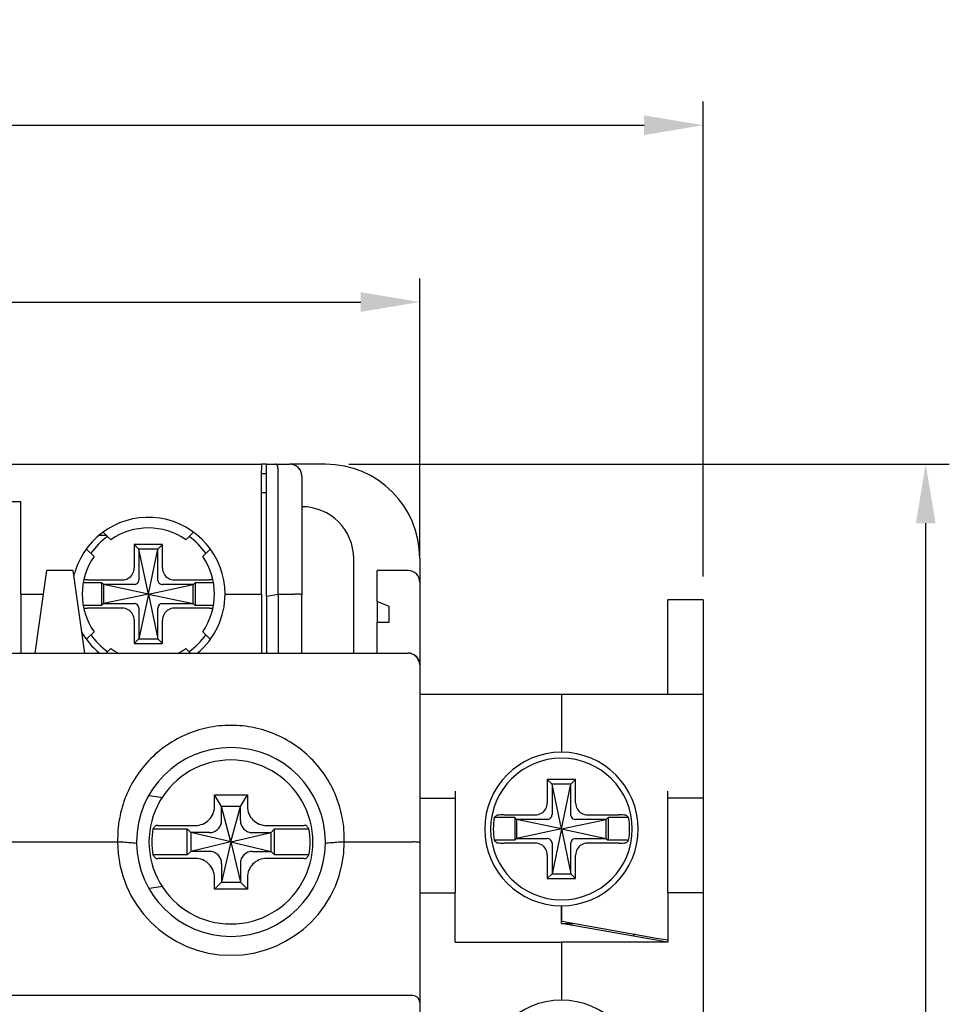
# Model space of a CAD drawing. Header units: millimetres. Extents: x -1854 to -1002, y -1254 to -1006.
# Tile 14 of 15: x -1315 to -1275, y -1115 to -1074. Entities that reach past the tile are written whole.
import ezdxf

# ---------------------------------------------------------------- set-up
doc = ezdxf.new("R2010")
doc.units = ezdxf.units.MM
for name, color, linetype in [('\\M+3B5B5\\M+3B8E9\\M+3C3FE1', 3, 'Continuous'), ('BO', 3, 'Continuous'), ('d', 4, 'Continuous')]:
    doc.layers.add(name, color=color, linetype=linetype)
doc.dimstyles.new('ISO-25$0', dxfattribs={"dimtxt": 2.5, "dimasz": 2.5, "dimexe": 1, "dimexo": 1, "dimgap": 1, "dimtad": 1, "dimdec": 4, "dimdsep": 46, "dimtxsty": 'Standard', "dimcen": 2.5, "dimadec": 0, "dimazin": 2, "dimtfac": 1, "dimtdec": 4, "dimtmove": 0, "dimatfit": 3, "dimfxl": 0, "dimarcsym": 0})

# ---------------------------------------------------------------- blocks, each defined once
blk = doc.blocks.new('*D336')
at = {"layer": 'd', "color": 0, "lineweight": -2}
for p, q in [((-1300.635, -1092.422), (-1275.205, -1092.422)), ((-1276.205, -1172.922), (-1276.205, -1094.922)), ((-1300.635, -1175.422), (-1275.205, -1175.422))]:
    blk.add_line(p, q, dxfattribs=at)
at = {"layer": 'd', "color": 0}
for points in [[(-1276.621, -1094.922), (-1275.788, -1094.922), (-1276.205, -1092.422)], [(-1276.621, -1172.922), (-1275.788, -1172.922), (-1276.205, -1175.422)]]:
    blk.add_solid(points, dxfattribs=at)
at = {"layer": 'DEFPOINTS', "color": 0}
for p in [(-1301.635, -1092.422), (-1276.205, -1092.422), (-1301.635, -1175.422)]:
    blk.add_point(p, dxfattribs=at)
at = {"layer": 'd', "color": 0, "insert": (-1278.705, -1133.922), "char_height": 3, "attachment_point": 5, "rotation": 90}
blk.add_mtext('83', dxfattribs=at)
blk = doc.blocks.new('*D335')
at = {"layer": 'd', "color": 0, "lineweight": -2}
for p, q in [((-1342.635, -1095.422), (-1342.635, -1084.554)), ((-1297.635, -1096.422), (-1297.635, -1084.554)), ((-1340.135, -1085.554), (-1300.135, -1085.554))]:
    blk.add_line(p, q, dxfattribs=at)
at = {"layer": 'd', "color": 0}
for points in [[(-1340.135, -1085.137), (-1340.135, -1085.971), (-1342.635, -1085.554)], [(-1300.135, -1085.137), (-1300.135, -1085.971), (-1297.635, -1085.554)]]:
    blk.add_solid(points, dxfattribs=at)
at = {"layer": 'DEFPOINTS', "color": 0}
for p in [(-1297.635, -1085.554), (-1342.635, -1096.422), (-1297.635, -1097.422)]:
    blk.add_point(p, dxfattribs=at)
at = {"layer": 'd', "color": 0, "insert": (-1320.135, -1083.054), "char_height": 3, "attachment_point": 5}
blk.add_mtext('45', dxfattribs=at)
blk = doc.blocks.new('*D334')
at = {"layer": 'd', "color": 0, "lineweight": -2}
for p, q in [((-1354.635, -1097.172), (-1354.635, -1077.065)), ((-1285.635, -1097.172), (-1285.635, -1077.065)), ((-1352.135, -1078.065), (-1288.135, -1078.065))]:
    blk.add_line(p, q, dxfattribs=at)
at = {"layer": 'd', "color": 0}
for points in [[(-1352.135, -1077.648), (-1352.135, -1078.482), (-1354.635, -1078.065)], [(-1288.135, -1077.648), (-1288.135, -1078.482), (-1285.635, -1078.065)]]:
    blk.add_solid(points, dxfattribs=at)
at = {"layer": 'DEFPOINTS', "color": 0}
for p in [(-1285.635, -1078.065), (-1354.635, -1098.172), (-1285.635, -1098.172)]:
    blk.add_point(p, dxfattribs=at)
at = {"layer": 'd', "color": 0, "insert": (-1320.135, -1075.565), "char_height": 3, "attachment_point": 5}
blk.add_mtext('69', dxfattribs=at)

msp = doc.modelspace()

# ---------------------------------------------------------------- linework, layer by layer
at = {"layer": '\\M+3B5B5\\M+3B8E9\\M+3C3FE1', "color": 7, "linetype": 'Continuous'}
for p, q in [((-1285.63534, -1098.17244), (-1287.13534, -1098.17244)), ((-1287.13534, -1102.17244), (-1287.13534, -1098.17244)), ((-1285.63534, -1098.17244), (-1285.63534, -1102.17244)), ((-1291.63534, -1102.17244), (-1297.63534, -1102.17244)), ((-1291.63534, -1102.17244), (-1291.63534, -1104.62244)), ((-1287.13534, -1102.17244), (-1291.63534, -1102.17244)), ((-1291.63534, -1102.17244), (-1291.63534, -1104.62244)), ((-1285.63534, -1102.17244), (-1287.13534, -1102.17244)), ((-1285.63534, -1102.17244), (-1285.63534, -1106.27244)), ((-1292.03534, -1105.97244), (-1292.23534, -1105.77244)), ((-1292.23534, -1105.77244), (-1292.23534, -1106.76753)), ((-1291.03534, -1105.77244), (-1292.23534, -1105.77244)), ((-1291.23534, -1105.97244), (-1291.03534, -1105.77244)), ((-1291.03534, -1106.76753), (-1291.03534, -1105.77244)), ((-1296.13534, -1106.27244), (-1296.13534, -1106.57244)), ((-1291.63534, -1107.87244), (-1292.03534, -1105.97244)), ((-1291.23534, -1105.97244), (-1292.03534, -1105.97244)), ((-1292.03534, -1105.97244), (-1292.03534, -1107.27047)), ((-1291.63534, -1107.87244), (-1291.23534, -1105.97244)), ((-1291.23534, -1107.27047), (-1291.23534, -1105.97244)), ((-1287.13534, -1106.57244), (-1287.13534, -1106.27244)), ((-1285.63534, -1106.27244), (-1285.63534, -1106.57244)), ((-1297.63534, -1106.57244), (-1296.13534, -1106.57244)), ((-1296.13534, -1106.57244), (-1296.13534, -1110.57244)), ((-1285.63534, -1106.57244), (-1287.13534, -1106.57244)), ((-1287.13534, -1110.57244), (-1287.13534, -1106.57244)), ((-1285.63534, -1106.57244), (-1285.63534, -1110.57244)), ((-1293.61534, -1107.39244), (-1294.48141, -1107.39244)), ((-1294.06884, -1107.27244), (-1292.74024, -1107.27244)), ((-1293.61534, -1107.39244), (-1293.61534, -1108.35244)), ((-1293.53534, -1107.47244), (-1293.61534, -1107.39244)), ((-1291.63534, -1107.87244), (-1293.53534, -1107.47244)), ((-1292.2373, -1107.47244), (-1293.53534, -1107.47244)), ((-1293.53534, -1107.47244), (-1293.53534, -1108.27244)), ((-1291.63534, -1107.87244), (-1289.73534, -1107.47244)), ((-1289.73534, -1107.47244), (-1291.03337, -1107.47244)), ((-1290.53043, -1107.27244), (-1289.20183, -1107.27244)), ((-1289.73534, -1107.47244), (-1289.65534, -1107.39244)), ((-1289.73534, -1108.27244), (-1289.73534, -1107.47244)), ((-1289.65534, -1107.39244), (-1289.65534, -1108.35244)), ((-1288.78927, -1107.39244), (-1289.65534, -1107.39244)), ((-1291.63534, -1107.87244), (-1293.53534, -1108.27244)), ((-1291.63534, -1107.87244), (-1292.03534, -1109.77244)), ((-1291.63534, -1107.87244), (-1291.23534, -1109.77244)), ((-1291.63534, -1107.87244), (-1289.73534, -1108.27244)), ((-1293.61534, -1108.35244), (-1294.48141, -1108.35244)), ((-1293.53534, -1108.27244), (-1293.61534, -1108.35244)), ((-1293.53534, -1108.27244), (-1292.2373, -1108.27244)), ((-1291.03337, -1108.27244), (-1289.73534, -1108.27244)), ((-1289.73534, -1108.27244), (-1289.65534, -1108.35244)), ((-1288.78927, -1108.35244), (-1289.65534, -1108.35244)), ((-1292.74024, -1108.47244), (-1294.06884, -1108.47244)), ((-1292.03534, -1108.4744), (-1292.03534, -1109.77244)), ((-1291.23534, -1109.77244), (-1291.23534, -1108.4744)), ((-1289.20183, -1108.47244), (-1290.53043, -1108.47244)), ((-1292.23534, -1108.97734), (-1292.23534, -1109.97244)), ((-1291.03534, -1109.97244), (-1291.03534, -1108.97734)), ((-1292.03534, -1109.77244), (-1292.23534, -1109.97244)), ((-1292.23534, -1109.97244), (-1291.03534, -1109.97244)), ((-1292.03534, -1109.77244), (-1291.23534, -1109.77244)), ((-1291.23534, -1109.77244), (-1291.03534, -1109.97244)), ((-1297.63534, -1110.57244), (-1296.13534, -1110.57244)), ((-1296.13534, -1112.67244), (-1296.13534, -1110.57244)), ((-1285.63534, -1110.57244), (-1287.13534, -1110.57244)), ((-1287.13534, -1110.57244), (-1287.13534, -1112.67244)), ((-1285.63534, -1110.57244), (-1285.63534, -1157.27244)), ((-1291.63534, -1111.77896), (-1291.63534, -1111.12244)), ((-1291.63534, -1111.12244), (-1291.63534, -1111.77896)), ((-1291.63534, -1111.87896), (-1291.63534, -1111.77896)), ((-1291.63534, -1111.77896), (-1291.61824, -1111.78198)), ((-1291.63534, -1111.87244), (-1291.10523, -1111.87244)), ((-1287.62026, -1112.58693), (-1291.63534, -1111.87896)), ((-1291.61824, -1111.78198), (-1287.60316, -1112.48995)), ((-1287.60316, -1112.48995), (-1287.13534, -1112.57244)), ((-1296.13534, -1112.67244), (-1291.63534, -1112.67244)), ((-1291.63534, -1112.67244), (-1291.63534, -1115.12244)), ((-1291.63534, -1112.67244), (-1291.63534, -1115.12244)), ((-1287.13534, -1112.67244), (-1291.63534, -1112.67244)), ((-1287.15244, -1112.66942), (-1287.62026, -1112.58693))]:
    msp.add_line(p, q, dxfattribs=at)
for centre, radius, start, end in [((-1291.63534, -1107.87244), 3.25, 90, 270), ((-1291.63534, -1107.87244), 3.25, 270, 90), ((-1291.63534, -1107.87244), 3, 0, 180), ((-1291.63534, -1107.87244), 2.88626, 170.426952, 180), ((-1291.63534, -1107.87244), 2.88626, 0, 9.573048), ((-1291.63534, -1107.87244), 3, 180, 0), ((-1291.63534, -1107.87244), 2.88626, 180, 189.573048), ((-1291.63534, -1107.87244), 2.88626, 350.426952, 0), ((-1288.13534, -1112.60919), 0.5, 144.621114, 157.122191), ((-1291.63534, -1118.37244), 3.25, 90, 270), ((-1291.63534, -1118.37244), 3.25, 270, 90)]:
    msp.add_arc(centre, radius, start, end, dxfattribs=at)
for points, start_tangent, end_tangent in [([(-1292.74024, -1107.27244), (-1292.48543, -1107.20581), (-1292.3022, -1107.02275), (-1292.23534, -1106.76753)], (1, 0), (0, 1)), ([(-1291.03534, -1106.76753), (-1290.96873, -1107.0223), (-1290.78562, -1107.20559), (-1290.53043, -1107.27244)], (0, -1), (1, 0)), ([(-1294.38151, -1107.29982), (-1294.41512, -1107.33054), (-1294.44842, -1107.36141), (-1294.48141, -1107.39244)], (-0.74061378, -0.67193097), (-0.72606326, -0.68762792)), ([(-1294.06884, -1107.27244), (-1294.21643, -1107.27605), (-1294.32985, -1107.28603), (-1294.38151, -1107.29982)], (-1, 0), (-0.74061378, -0.67193097)), ([(-1292.2131, -1107.47079), (-1292.221, -1107.4717), (-1292.22908, -1107.47225), (-1292.2373, -1107.47244)], (-0.99041995, -0.13808808), (-1, 0)), ([(-1292.2131, -1107.47079), (-1292.13132, -1107.43982), (-1292.06795, -1107.37645), (-1292.03698, -1107.29468)], (0.99041995, 0.13808808), (0.13808808, 0.99041995)), ([(-1292.03698, -1107.29468), (-1292.03607, -1107.28678), (-1292.03552, -1107.27869), (-1292.03534, -1107.27047)], (0.13808808, 0.99041995), (0, 1)), ([(-1291.23369, -1107.29468), (-1291.2346, -1107.28678), (-1291.23515, -1107.27869), (-1291.23534, -1107.27047)], (-0.13808808, 0.99041995), (0, 1)), ([(-1291.23369, -1107.29468), (-1291.20272, -1107.37645), (-1291.13935, -1107.43982), (-1291.05758, -1107.47079)], (0.13808808, -0.99041995), (0.99041995, -0.13808808)), ([(-1291.05758, -1107.47079), (-1291.04968, -1107.4717), (-1291.0416, -1107.47225), (-1291.03337, -1107.47244)], (0.99041995, -0.13808808), (1, 0)), ([(-1288.88916, -1107.29982), (-1288.94083, -1107.28603), (-1289.05424, -1107.27605), (-1289.20183, -1107.27244)], (-0.74061378, 0.67193097), (-1, 0)), ([(-1288.78927, -1107.39244), (-1288.82225, -1107.36141), (-1288.85555, -1107.33054), (-1288.88916, -1107.29982)], (-0.72606326, 0.68762792), (-0.74061378, 0.67193097)), ([(-1294.48141, -1108.35244), (-1294.44842, -1108.38346), (-1294.41513, -1108.41433), (-1294.38151, -1108.44505)], (0.72606326, -0.68762792), (0.74061378, -0.67193097)), ([(-1292.2131, -1108.27408), (-1292.221, -1108.27317), (-1292.22908, -1108.27262), (-1292.2373, -1108.27244)], (-0.99041995, 0.13808808), (-1, 0)), ([(-1292.03698, -1108.45019), (-1292.06795, -1108.36842), (-1292.13132, -1108.30505), (-1292.2131, -1108.27408)], (-0.13808808, 0.99041995), (-0.99041995, 0.13808808)), ([(-1291.05758, -1108.27408), (-1291.13935, -1108.30505), (-1291.20272, -1108.36842), (-1291.23369, -1108.45019)], (-0.99041995, -0.13808808), (-0.13808808, -0.99041995)), ([(-1291.05758, -1108.27408), (-1291.04968, -1108.27317), (-1291.0416, -1108.27262), (-1291.03337, -1108.27244)], (0.99041995, 0.13808808), (1, 0)), ([(-1288.88916, -1108.44505), (-1288.85555, -1108.41433), (-1288.82225, -1108.38346), (-1288.78927, -1108.35244)], (0.74061378, 0.67193097), (0.72606326, 0.68762792)), ([(-1294.38151, -1108.44505), (-1294.32985, -1108.45884), (-1294.21643, -1108.46882), (-1294.06884, -1108.47244)], (0.74061378, -0.67193097), (1, 0)), ([(-1292.23534, -1108.97734), (-1292.30194, -1108.72257), (-1292.48506, -1108.53928), (-1292.74024, -1108.47244)], (0, 1), (-1, 0)), ([(-1292.03698, -1108.45019), (-1292.03607, -1108.45809), (-1292.03552, -1108.46618), (-1292.03534, -1108.4744)], (0.13808808, -0.99041995), (0, -1)), ([(-1291.23369, -1108.45019), (-1291.2346, -1108.45809), (-1291.23515, -1108.46618), (-1291.23534, -1108.4744)], (-0.13808808, -0.99041995), (0, -1)), ([(-1290.53043, -1108.47244), (-1290.78516, -1108.53902), (-1290.96851, -1108.72219), (-1291.03534, -1108.97734)], (-1, 0), (0, -1)), ([(-1289.20183, -1108.47244), (-1289.05424, -1108.46882), (-1288.94083, -1108.45884), (-1288.88916, -1108.44505)], (1, 0), (0.74061378, 0.67193097))]:
    msp.add_spline(points, degree=3, dxfattribs=dict(at, start_tangent=start_tangent, end_tangent=end_tangent))
at = {"layer": 'BO', "color": 7, "linetype": 'Continuous'}
for p, q in [((-1335.93534, -1092.42244), (-1304.33534, -1092.42244)), ((-1304.13534, -1092.42244), (-1304.33534, -1092.42244)), ((-1304.33534, -1092.42244), (-1304.33534, -1092.67034)), ((-1304.13534, -1092.42244), (-1303.75929, -1092.42244)), ((-1304.13534, -1098.00992), (-1304.13534, -1092.42244)), ((-1303.75929, -1092.42244), (-1303.13534, -1092.42244)), ((-1303.75929, -1092.42244), (-1303.13534, -1092.42244)), ((-1301.63534, -1092.42244), (-1303.13534, -1092.42244)), ((-1304.33534, -1097.92244), (-1304.33534, -1092.67034)), ((-1304.33534, -1092.82244), (-1304.13534, -1092.82244)), ((-1303.63534, -1097.92244), (-1303.63534, -1092.67034)), ((-1302.63534, -1092.92244), (-1302.63534, -1097.94868)), ((-1304.33534, -1093.62244), (-1304.13534, -1093.62244)), ((-1314.53534, -1094.02244), (-1325.73534, -1094.02244)), ((-1314.53534, -1094.22244), (-1314.53534, -1094.02244)), ((-1314.53534, -1097.92244), (-1314.53534, -1094.22244)), ((-1311.20072, -1095.42244), (-1310.92823, -1095.42244)), ((-1311.04426, -1095.30641), (-1310.72986, -1095.62081)), ((-1307.54081, -1095.62081), (-1307.22641, -1095.3064)), ((-1308.53534, -1095.82244), (-1309.73534, -1095.82244)), ((-1309.73534, -1095.82244), (-1309.73534, -1096.81753)), ((-1309.53534, -1096.02244), (-1309.73534, -1095.82244)), ((-1308.73534, -1096.02244), (-1308.53534, -1095.82244)), ((-1308.53534, -1096.81753), (-1308.53534, -1095.82244)), ((-1311.43697, -1096.32791), (-1311.74981, -1096.01507)), ((-1309.53534, -1096.02244), (-1309.53534, -1097.32047)), ((-1308.73534, -1096.02244), (-1309.53534, -1096.02244)), ((-1309.13534, -1097.92244), (-1309.53534, -1096.02244)), ((-1309.13534, -1097.92244), (-1308.73534, -1096.02244)), ((-1308.73534, -1097.32047), (-1308.73534, -1096.02244)), ((-1306.52086, -1096.01507), (-1306.83371, -1096.32791)), ((-1300.43534, -1100.42244), (-1300.43534, -1096.42244)), ((-1297.63534, -1096.42244), (-1297.63534, -1097.42244)), ((-1313.93534, -1100.42244), (-1313.43534, -1096.92244)), ((-1312.33534, -1096.92244), (-1313.43534, -1096.92244)), ((-1312.33534, -1096.92244), (-1311.83534, -1100.42244)), ((-1298.13534, -1096.92244), (-1299.43534, -1096.92244)), ((-1299.43534, -1098.23494), (-1299.43534, -1096.92244)), ((-1311.11534, -1097.44244), (-1311.87982, -1097.44244)), ((-1311.71942, -1097.32244), (-1310.24024, -1097.32244)), ((-1311.03534, -1097.52244), (-1311.11534, -1097.44244)), ((-1311.11534, -1097.44244), (-1311.11534, -1098.40244)), ((-1311.03534, -1097.52244), (-1311.03534, -1098.32244)), ((-1309.7373, -1097.52244), (-1311.03534, -1097.52244)), ((-1309.13534, -1097.92244), (-1311.03534, -1097.52244)), ((-1309.13534, -1097.92244), (-1307.23534, -1097.52244)), ((-1307.23534, -1097.52244), (-1308.53337, -1097.52244)), ((-1308.03043, -1097.32244), (-1306.55125, -1097.32244)), ((-1307.23534, -1097.52244), (-1307.15534, -1097.44244)), ((-1307.23534, -1098.32244), (-1307.23534, -1097.52244)), ((-1306.39086, -1097.44244), (-1307.15534, -1097.44244)), ((-1307.15534, -1097.44244), (-1307.15534, -1098.40244)), ((-1297.63534, -1097.42244), (-1297.63534, -1100.92244)), ((-1297.63534, -1097.42244), (-1297.63534, -1100.92244)), ((-1314.53534, -1097.92244), (-1314.53534, -1099.92244)), ((-1314.53534, -1097.92244), (-1313.57819, -1097.92244)), ((-1309.13534, -1097.92244), (-1311.03534, -1098.32244)), ((-1309.13534, -1097.92244), (-1309.53534, -1099.82244)), ((-1309.13534, -1097.92244), (-1308.73534, -1099.82244)), ((-1309.13534, -1097.92244), (-1307.23534, -1098.32244)), ((-1305.88534, -1097.92244), (-1304.33534, -1097.92244)), ((-1304.33534, -1097.92244), (-1304.33534, -1100.42244)), ((-1304.13534, -1098.00992), (-1303.63534, -1097.92244)), ((-1303.63534, -1097.92244), (-1302.93534, -1097.92244)), ((-1303.63534, -1097.92244), (-1303.63534, -1100.42244)), ((-1302.63534, -1100.42244), (-1302.63534, -1097.94868)), ((-1311.11534, -1098.40244), (-1311.87982, -1098.40244)), ((-1311.03534, -1098.32244), (-1311.11534, -1098.40244)), ((-1311.03534, -1098.32244), (-1309.7373, -1098.32244)), ((-1308.53337, -1098.32244), (-1307.23534, -1098.32244)), ((-1307.23534, -1098.32244), (-1307.15534, -1098.40244)), ((-1306.39086, -1098.40244), (-1307.15534, -1098.40244)), ((-1304.13534, -1098.00992), (-1304.13534, -1100.42244)), ((-1299.43534, -1098.23494), (-1299.43534, -1099.10994)), ((-1298.93534, -1098.45369), (-1299.43534, -1098.23494)), ((-1310.24024, -1098.52244), (-1311.71942, -1098.52244)), ((-1309.53534, -1098.5244), (-1309.53534, -1099.82244)), ((-1308.73534, -1099.82244), (-1308.73534, -1098.5244)), ((-1306.55125, -1098.52244), (-1308.03043, -1098.52244)), ((-1298.93534, -1099.10994), (-1298.93534, -1098.45369)), ((-1309.73534, -1099.02734), (-1309.73534, -1100.02244)), ((-1308.53534, -1100.02244), (-1308.53534, -1099.02734)), ((-1299.43534, -1099.10994), (-1298.93534, -1099.10994)), ((-1299.43534, -1100.42244), (-1299.43534, -1099.10994)), ((-1311.75057, -1099.83056), (-1311.43697, -1099.51696)), ((-1306.83371, -1099.51696), (-1306.5201, -1099.83056)), ((-1314.53534, -1099.92244), (-1314.53534, -1100.42244)), ((-1309.53534, -1099.82244), (-1309.73534, -1100.02244)), ((-1309.73534, -1100.02244), (-1308.53534, -1100.02244)), ((-1309.53534, -1099.82244), (-1308.73534, -1099.82244)), ((-1308.73534, -1099.82244), (-1308.53534, -1100.02244)), ((-1342.13534, -1100.42244), (-1298.13534, -1100.42244)), ((-1342.13534, -1100.42244), (-1298.13534, -1100.42244)), ((-1310.72986, -1100.22406), (-1310.92823, -1100.42244)), ((-1307.34244, -1100.42244), (-1307.54081, -1100.22406)), ((-1297.63534, -1100.92244), (-1297.63534, -1108.44868)), ((-1309.08744, -1106.44708), (-1308.52129, -1106.54144)), ((-1306.33534, -1106.42244), (-1304.93534, -1106.42244)), ((-1306.33534, -1106.91407), (-1306.33534, -1106.42244)), ((-1306.03534, -1106.92244), (-1306.33534, -1106.42244)), ((-1305.23534, -1106.92244), (-1304.93534, -1106.42244)), ((-1304.93534, -1106.42244), (-1304.93534, -1106.91407)), ((-1305.63534, -1108.42244), (-1306.03534, -1106.92244)), ((-1305.23534, -1106.92244), (-1306.03534, -1106.92244)), ((-1306.03534, -1107.4822), (-1306.03534, -1106.92244)), ((-1305.63534, -1108.42244), (-1305.23534, -1106.92244)), ((-1305.23534, -1107.4822), (-1305.23534, -1106.92244)), ((-1308.94117, -1107.87244), (-1307.48534, -1107.87244)), ((-1308.72929, -1107.72244), (-1307.1437, -1107.72244)), ((-1307.48534, -1108.97244), (-1307.48534, -1107.87244)), ((-1307.33534, -1108.02244), (-1307.48534, -1107.87244)), ((-1304.12698, -1107.72244), (-1302.54139, -1107.72244)), ((-1303.93534, -1108.02244), (-1303.78534, -1107.87244)), ((-1303.78534, -1107.87244), (-1302.32951, -1107.87244)), ((-1303.78534, -1108.97244), (-1303.78534, -1107.87244)), ((-1306.57557, -1108.02244), (-1307.33534, -1108.02244)), ((-1305.63534, -1108.42244), (-1307.33534, -1108.02244)), ((-1307.33534, -1108.02244), (-1307.33534, -1108.82244)), ((-1305.63534, -1108.42244), (-1303.93534, -1108.02244)), ((-1304.6951, -1108.02244), (-1303.93534, -1108.02244)), ((-1303.93534, -1108.82244), (-1303.93534, -1108.02244)), ((-1315.33534, -1108.42244), (-1310.43534, -1108.42244)), ((-1307.33534, -1108.82244), (-1307.48534, -1108.97244)), ((-1305.63534, -1108.42244), (-1307.33534, -1108.82244)), ((-1306.57557, -1108.82244), (-1307.33534, -1108.82244)), ((-1305.63534, -1108.42244), (-1306.03534, -1110.12244)), ((-1305.63534, -1108.42244), (-1305.23534, -1110.12244)), ((-1305.63534, -1108.42244), (-1303.93534, -1108.82244)), ((-1304.6951, -1108.82244), (-1303.93534, -1108.82244)), ((-1303.93534, -1108.82244), (-1303.78534, -1108.97244)), ((-1300.83534, -1108.42244), (-1297.93534, -1108.42244)), ((-1297.63534, -1108.44868), (-1297.63534, -1115.22244)), ((-1297.63534, -1108.44868), (-1297.63534, -1115.22244)), ((-1307.48534, -1108.97244), (-1308.94117, -1108.97244)), ((-1307.1437, -1109.12244), (-1308.72929, -1109.12244)), ((-1302.54139, -1109.12244), (-1304.12698, -1109.12244)), ((-1302.32951, -1108.97244), (-1303.78534, -1108.97244)), ((-1306.03534, -1109.36267), (-1306.03534, -1110.12244)), ((-1305.23534, -1109.36267), (-1305.23534, -1110.12244)), ((-1306.33534, -1110.42244), (-1306.33534, -1109.9308)), ((-1304.93534, -1109.9308), (-1304.93534, -1110.42244)), ((-1308.52129, -1110.30343), (-1309.08819, -1110.39791)), ((-1306.03534, -1110.12244), (-1306.33534, -1110.42244)), ((-1304.93534, -1110.42244), (-1306.33534, -1110.42244)), ((-1306.03534, -1110.12244), (-1305.23534, -1110.12244)), ((-1305.23534, -1110.12244), (-1304.93534, -1110.42244)), ((-1297.93534, -1114.92244), (-1342.33534, -1114.92244)), ((-1297.63534, -1115.22244), (-1297.63534, -1116.0467))]:
    msp.add_line(p, q, dxfattribs=at)
for centre, radius, start, end in [((-1303.13534, -1092.92244), 0.5, 72.608173, 90), ((-1303.13534, -1092.92244), 0.5, 0, 90), ((-1303.13534, -1092.92244), 0.5, 54.435511, 72.608173), ((-1303.13534, -1092.92244), 0.5, 53.221441, 54.435511), ((-1303.13534, -1092.92244), 0.5, 36.792306, 53.221441), ((-1301.63534, -1096.42244), 4, 0, 90), ((-1303.13534, -1092.92244), 0.5, 34.724149, 36.792306), ((-1303.13534, -1092.92244), 0.5, 18.505498, 34.724149), ((-1303.13534, -1092.92244), 0.5, 16.88467, 18.505498), ((-1303.13534, -1092.92244), 0.5, 0, 16.88467), ((-1302.63534, -1096.42244), 2.2, 0, 90), ((-1309.13534, -1097.92244), 3.25, 0, 162.721332), ((-1309.13534, -1097.92244), 2.9859, 125.180532, 144.933204), ((-1309.13534, -1097.92244), 2.8, 55.286561, 124.713439), ((-1309.13534, -1097.92244), 2.9859, 35.067256, 54.820268), ((-1309.13534, -1097.92244), 2.8, 145.286561, 214.713439), ((-1309.13534, -1097.92244), 2.8, 325.286561, 34.713439), ((-1309.13534, -1097.92244), 3.25, 162.721332, 166.814253), ((-1298.13534, -1097.42244), 0.5, 0, 90), ((-1309.13534, -1097.92244), 3.25, 309.587947, 0), ((-1309.13534, -1097.92244), 3.25, 208.817794, 230.412053), ((-1309.13534, -1097.92244), 2.9859, 215.067256, 234.820268), ((-1309.13534, -1097.92244), 2.9859, 305.180532, 324.933204), ((-1309.13534, -1097.92244), 2.8, 235.286561, 244.019283), ((-1309.13534, -1097.92244), 2.8, 295.980717, 304.713439), ((-1298.13534, -1100.92244), 0.5, 0, 90), ((-1305.63534, -1108.42244), 4, 0, 180), ((-1305.63534, -1108.42244), 3.47261, 89.999999, 270.000001), ((-1305.63534, -1108.42244), 3.47261, 269.999999, 90.000001), ((-1305.63534, -1108.42244), 3.35127, 170.554061, 189.445939), ((-1305.63534, -1108.42244), 3.35127, 350.554061, 9.445939), ((-1305.63534, -1108.42244), 4.79986, 180, 0), ((-1305.63534, -1108.42244), 4, 180, 180.855059), ((-1305.63534, -1108.42244), 4, 180.855059, 359.145201), ((-1305.63534, -1108.42244), 4, 359.145201, 0), ((-1297.93534, -1115.22244), 0.3, 0, 90)]:
    msp.add_arc(centre, radius, start, end, dxfattribs=at)
for points, start_tangent, end_tangent in [([(-1303.63534, -1092.67034), (-1303.64368, -1092.57609), (-1303.66888, -1092.49577), (-1303.70885, -1092.44172), (-1303.75929, -1092.42244)], (0, 1), (-1, 0)), ([(-1310.24024, -1097.32244), (-1309.98558, -1097.25589), (-1309.80213, -1097.07263), (-1309.73534, -1096.81753)], (1, 0), (0, 1)), ([(-1308.53534, -1096.81753), (-1308.46882, -1097.07215), (-1308.28549, -1097.25566), (-1308.03043, -1097.32244)], (0, -1), (1, 0)), ([(-1311.71942, -1097.32244), (-1311.85106, -1097.32467)], (-1, 0), (-0.99795669, -0.06389401)), ([(-1309.7131, -1097.52079), (-1309.721, -1097.5217), (-1309.72908, -1097.52225), (-1309.7373, -1097.52244)], (-0.99041995, -0.13808808), (-1, 0)), ([(-1309.7131, -1097.52079), (-1309.63132, -1097.48982), (-1309.56795, -1097.42645), (-1309.53698, -1097.34468)], (0.99041995, 0.13808808), (0.13808808, 0.99041995)), ([(-1309.53698, -1097.34468), (-1309.53607, -1097.33677), (-1309.53552, -1097.32869), (-1309.53534, -1097.32047)], (0.13808808, 0.99041995), (0, 1)), ([(-1308.73369, -1097.34468), (-1308.73461, -1097.33677), (-1308.73515, -1097.32869), (-1308.73534, -1097.32047)], (-0.13808808, 0.99041995), (0, 1)), ([(-1308.73369, -1097.34468), (-1308.70272, -1097.42645), (-1308.63935, -1097.48982), (-1308.55758, -1097.52079)], (0.13808808, -0.99041995), (0.99041995, -0.13808808)), ([(-1308.55758, -1097.52079), (-1308.54967, -1097.5217), (-1308.54159, -1097.52225), (-1308.53337, -1097.52244)], (0.99041995, -0.13808808), (1, 0)), ([(-1306.41961, -1097.32467), (-1306.55125, -1097.32244)], (-0.99795669, 0.06389401), (-1, 0)), ([(-1302.63534, -1097.94868), (-1302.65808, -1097.93866), (-1302.72298, -1097.93014), (-1302.82032, -1097.92444), (-1302.93534, -1097.92244)], (0, 1), (-1, 0)), ([(-1309.7131, -1098.32408), (-1309.721, -1098.32317), (-1309.72908, -1098.32262), (-1309.7373, -1098.32244)], (-0.99041995, 0.13808808), (-1, 0)), ([(-1309.53698, -1098.50019), (-1309.56795, -1098.41842), (-1309.63132, -1098.35505), (-1309.7131, -1098.32408)], (-0.13808808, 0.99041995), (-0.99041995, 0.13808808)), ([(-1308.55758, -1098.32408), (-1308.63935, -1098.35505), (-1308.70272, -1098.41842), (-1308.73369, -1098.50019)], (-0.99041995, -0.13808808), (-0.13808808, -0.99041995)), ([(-1308.55758, -1098.32408), (-1308.54967, -1098.32317), (-1308.54159, -1098.32262), (-1308.53337, -1098.32244)], (0.99041995, 0.13808808), (1, 0)), ([(-1311.85106, -1098.5202), (-1311.71942, -1098.52244)], (0.99795669, -0.06389401), (1, 0)), ([(-1309.73534, -1099.02734), (-1309.80185, -1098.77273), (-1309.98518, -1098.58921), (-1310.24024, -1098.52244)], (0, 1), (-1, 0)), ([(-1309.53698, -1098.50019), (-1309.53607, -1098.5081), (-1309.53552, -1098.51618), (-1309.53534, -1098.5244)], (0.13808808, -0.99041995), (0, -1)), ([(-1308.73369, -1098.50019), (-1308.73461, -1098.5081), (-1308.73515, -1098.51618), (-1308.73534, -1098.5244)], (-0.13808808, -0.99041995), (0, -1)), ([(-1308.03043, -1098.52244), (-1308.285, -1098.58892), (-1308.46859, -1098.77232), (-1308.53534, -1099.02734)], (-1, 0), (0, -1)), ([(-1306.55125, -1098.52244), (-1306.41961, -1098.5202)], (1, 0), (0.99795669, 0.06389401)), ([(-1297.66131, -1100.79458), (-1297.73476, -1100.64158), (-1297.84655, -1100.52267), (-1297.98529, -1100.44759), (-1298.13534, -1100.42244)], (-0.29359568, 0.95592969), (-1, 0)), ([(-1300.83534, -1108.28352), (-1300.93497, -1107.31128), (-1301.2409, -1106.35246), (-1301.74887, -1105.46658), (-1302.43184, -1104.70892), (-1303.24789, -1104.11937), (-1304.15979, -1103.71594), (-1305.13571, -1103.50959), (-1306.13582, -1103.50968), (-1307.11167, -1103.7162), (-1308.02353, -1104.1198), (-1308.83958, -1104.70959), (-1309.52246, -1105.46748), (-1310.03016, -1106.35335), (-1310.33583, -1107.31184), (-1310.43534, -1108.28352)], (0.00135491, 0.99999908), (0.00152139, -0.99999884)), ([(-1307.1437, -1107.72244), (-1306.82861, -1107.66205), (-1306.5681, -1107.49006), (-1306.39588, -1107.22954), (-1306.33534, -1106.91407)], (1, 0), (0, 1)), ([(-1304.93534, -1106.91407), (-1304.87493, -1107.22921), (-1304.70296, -1107.48968), (-1304.44248, -1107.66188), (-1304.12698, -1107.72244)], (0, -1), (1, 0)), ([(-1306.53983, -1108.0228), (-1306.35643, -1107.98872), (-1306.18474, -1107.87438), (-1306.06959, -1107.70267), (-1306.03497, -1107.51794)], (0.99981172, -0.01940419), (-0.01940419, 0.99981172)), ([(-1306.03497, -1107.51794), (-1306.03517, -1107.50595), (-1306.03529, -1107.49403), (-1306.03534, -1107.4822)], (-0.01940419, 0.99981172), (0, 1)), ([(-1305.2357, -1107.51794), (-1305.20163, -1107.70134), (-1305.08728, -1107.87303), (-1304.91557, -1107.98819), (-1304.73084, -1108.0228)], (-0.01940419, -0.99981172), (0.99981172, 0.01940419)), ([(-1305.2357, -1107.51794), (-1305.2355, -1107.50595), (-1305.23538, -1107.49403), (-1305.23534, -1107.4822)], (0.01940419, 0.99981172), (0, 1)), ([(-1308.94117, -1107.87244), (-1308.90616, -1107.82675), (-1308.87054, -1107.78131), (-1308.83431, -1107.73613)], (0.60389412, 0.79706454), (0.62992313, 0.77665749)), ([(-1308.72929, -1107.72244), (-1308.79922, -1107.72636), (-1308.83431, -1107.73613)], (-1, 0), (-0.62992313, -0.77665749)), ([(-1302.43636, -1107.73613), (-1302.47145, -1107.72636), (-1302.54139, -1107.72244)], (-0.62992313, 0.77665749), (-1, 0)), ([(-1302.43636, -1107.73613), (-1302.40013, -1107.78131), (-1302.36452, -1107.82675), (-1302.32951, -1107.87244)], (0.62992313, -0.77665749), (0.60389412, -0.79706454)), ([(-1310.43534, -1108.28352), (-1310.4354, -1108.353), (-1310.43333, -1108.42244)], (-0.00119142, -0.99999929), (0.02889321, -0.9995825)), ([(-1306.53983, -1108.0228), (-1306.55182, -1108.0226), (-1306.56374, -1108.02248), (-1306.57557, -1108.02244)], (-0.99981172, 0.01940419), (-1, 0)), ([(-1304.73084, -1108.0228), (-1304.71885, -1108.0226), (-1304.70693, -1108.02248), (-1304.6951, -1108.02244)], (0.99981172, 0.01940419), (1, 0)), ([(-1300.83735, -1108.42244), (-1300.83528, -1108.353), (-1300.83534, -1108.28352)], (0.02878439, 0.99958564), (-0.00135298, 0.99999908)), ([(-1309.63485, -1108.48076), (-1309.90905, -1108.45808), (-1310.17565, -1108.43578), (-1310.43527, -1108.42244)], (-0.99518797, 0.09798419), (-0.99740699, 0.07196737)), ([(-1306.53983, -1108.82207), (-1306.55182, -1108.82227), (-1306.56374, -1108.82239), (-1306.57557, -1108.82244)], (-0.99981172, -0.01940419), (-1, 0)), ([(-1306.03497, -1109.32693), (-1306.06905, -1109.14353), (-1306.18339, -1108.97184), (-1306.3551, -1108.85668), (-1306.53983, -1108.82207)], (0.01940419, 0.99981172), (-0.99981172, -0.01940419)), ([(-1304.73084, -1108.82207), (-1304.91424, -1108.85615), (-1305.08593, -1108.97049), (-1305.20109, -1109.1422), (-1305.2357, -1109.32693)], (-0.99981172, 0.01940419), (0.01940419, -0.99981172)), ([(-1304.73084, -1108.82207), (-1304.71885, -1108.82227), (-1304.70693, -1108.82239), (-1304.6951, -1108.82244)], (0.99981172, -0.01940419), (1, 0)), ([(-1300.83541, -1108.42244), (-1301.09554, -1108.4358), (-1301.36204, -1108.45809), (-1301.63582, -1108.48076)], (-0.99740965, -0.07193043), (-0.99519078, -0.09795568)), ([(-1297.63534, -1108.44868), (-1297.65808, -1108.43866), (-1297.72298, -1108.43014), (-1297.82032, -1108.42444), (-1297.93534, -1108.42244)], (0, 1), (-1, 0)), ([(-1308.83431, -1109.10874), (-1308.87054, -1109.06356), (-1308.90616, -1109.01812), (-1308.94117, -1108.97244)], (-0.62992313, 0.77665749), (-0.60389412, 0.79706454)), ([(-1308.83431, -1109.10874), (-1308.79922, -1109.11852), (-1308.72929, -1109.12244)], (0.62992313, -0.77665749), (1, 0)), ([(-1306.33534, -1109.9308), (-1306.39575, -1109.61564), (-1306.56772, -1109.35519), (-1306.82817, -1109.183), (-1307.1437, -1109.12244)], (0, 1), (-1, 0)), ([(-1304.12698, -1109.12244), (-1304.44218, -1109.18287), (-1304.70258, -1109.35482), (-1304.87476, -1109.61523), (-1304.93534, -1109.9308)], (-1, 0), (0, -1)), ([(-1302.54139, -1109.12244), (-1302.47145, -1109.11852), (-1302.43636, -1109.10874)], (1, 0), (0.62992313, 0.77665749)), ([(-1302.32951, -1108.97244), (-1302.36452, -1109.01812), (-1302.40013, -1109.06356), (-1302.43636, -1109.10874)], (-0.60389412, -0.79706454), (-0.62992313, -0.77665749)), ([(-1306.03497, -1109.32693), (-1306.03517, -1109.33892), (-1306.03529, -1109.35084), (-1306.03534, -1109.36267)], (-0.01940419, -0.99981172), (0, -1)), ([(-1305.2357, -1109.32693), (-1305.2355, -1109.33892), (-1305.23538, -1109.35084), (-1305.23534, -1109.36267)], (0.01940419, -0.99981172), (0, -1))]:
    msp.add_spline(points, degree=3, dxfattribs=dict(at, start_tangent=start_tangent, end_tangent=end_tangent))

# ---------------------------------------------------------------- dimensions: what is measured, and where the dimension line sits
at = {"layer": 'd'}
for base, p1, p2, picture, middle in [((-1285.63534, -1078.06492), (-1354.63534, -1098.17244), (-1285.63534, -1098.17244), '*D334', (-1320.13534, -1075.56492)), ((-1297.63534, -1085.55417), (-1342.63534, -1096.42244), (-1297.63534, -1097.42244), '*D335', (-1320.13534, -1083.05417))]:
    dim = msp.add_linear_dim(base=base, p1=p1, p2=p2, dimstyle='ISO-25$0', override={"dimtxt": 3}, dxfattribs=at)
    dim.commit()
    dim.dimension.update_dxf_attribs({"geometry": picture, "text_midpoint": middle})
dim = msp.add_linear_dim(base=(-1276.20451, -1092.42244), p1=(-1301.63534, -1175.42244), p2=(-1301.63534, -1092.42244), angle=90, dimstyle='ISO-25$0', override={"dimtxt": 3}, dxfattribs=at)
dim.commit()
dim.dimension.update_dxf_attribs({"geometry": '*D336', "text_midpoint": (-1276.20451, -1133.92244), "dimtype": 160})

doc.saveas('drawing.dxf')
